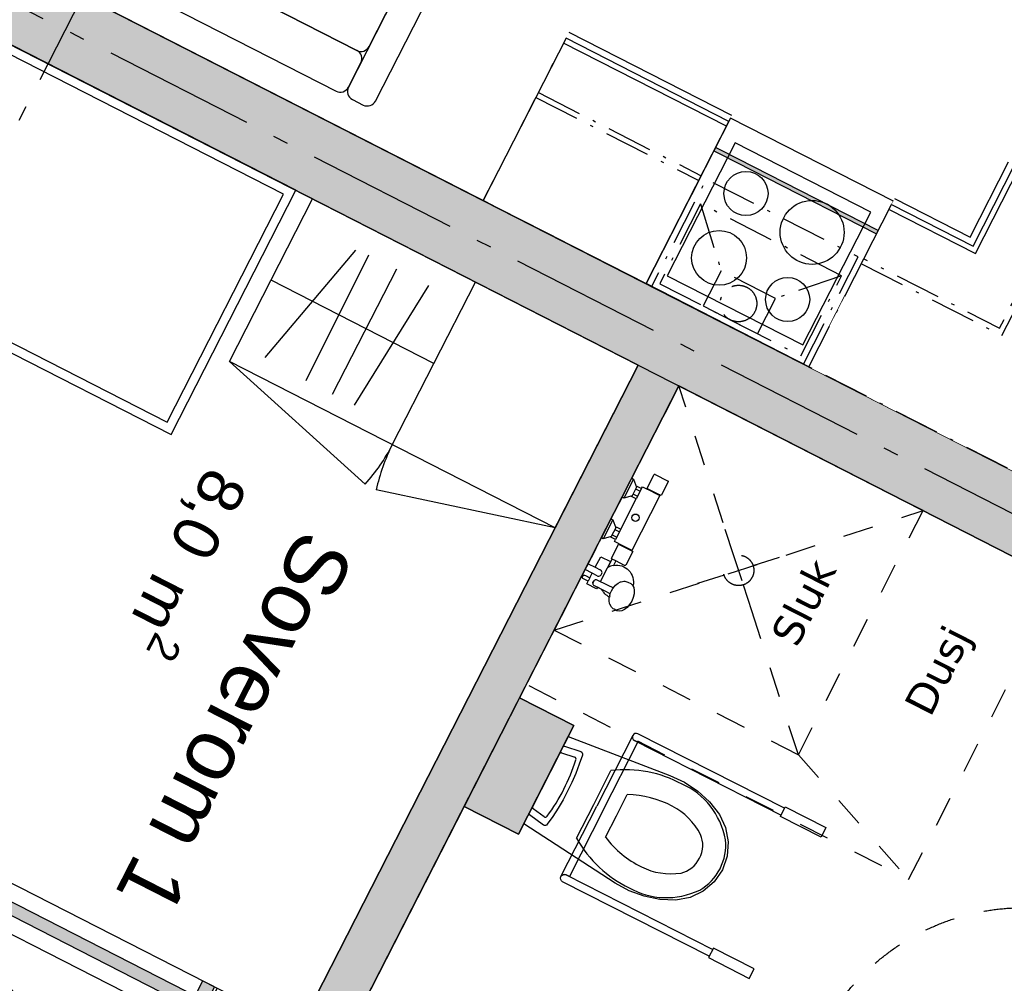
# Model space of a CAD drawing. Header units: millimetres. Extents: x 113452 to 163521, y 85995 to 132858.
# Tile 36 of 78: x 130431 to 133663, y 108553 to 111716. Entities that reach past the tile are written whole.
import ezdxf
from ezdxf.enums import TextEntityAlignment as Align

# ---------------------------------------------------------------- set-up
doc = ezdxf.new("R2010")
doc.units = ezdxf.units.MM
doc.header["$LTSCALE"] = 0.5
doc.header["$MEASUREMENT"] = 0
for name, pattern in [('Akselinje', [1500, 1000, -200, 100, -200]), ('Over snittplan', [520, 300, -100, 20, -100]), ('PLINE', [0]), ('Stipling', [400, 200, -200]), ('Under snittplan', [600, 400, -200]), ('Wipeout_Contour', [2000, 0, -2000])]:
    doc.linetypes.add(name, pattern=pattern)
doc.layers.add('234- Vinduer_ dører_ porter(Nye konstruksjoner)', color=7, linetype='Continuous', lineweight=0)
for name, color, linetype in [('24-- Innervegger (Skravur)(Nye konstruksjoner)', 7, 'Continuous'), ('24-- Innervegger(Nye konstruksjoner)', 7, 'Continuous'), ('244- Vinduer_ dører_ foldevegger(Nye konstruksjoner)', 7, 'Continuous'), ('273- Kjøkkeninnredning (Skravur)(Nye konstruksjoner)', 7, 'Continuous'), ('273- Kjøkkeninnredning(Nye konstruksjoner)', 7, 'Continuous'), ('315- Utstyr for sanitærinstallasjoner(Nye konstruksjoner)', 7, 'Continuous'), ('68-- Inventar (løst)(Nye konstruksjoner)', 7, 'Continuous'), ('82-- Modullinjer(Nye konstruksjoner)', 7, 'Continuous'), ('852- Teknisk_symbolsk informasjon_ bygning(Nye konstruksjoner)', 7, 'Continuous'), ('862- M___Nettoareal(Nye konstruksjoner)', 7, 'Continuous'), ('862- M___Nettoareal(Polylinje)(Nye konstruksjoner)', 7, 'Continuous'), ('862- M___Nettoareal(Tekst)(Nye konstruksjoner)', 7, 'Continuous'), ('878- Annen overflate_visuell informasjon_snusirkler(Nye konstruksjoner)', 7, 'Continuous'), ('VA_Sluk(Nye konstruksjoner)', 7, 'Continuous')]:
    doc.layers.add(name, color=color, linetype=linetype)
doc.styles.add('GENERATED_STYLE_1', font='arial.ttf')
doc.styles.add('GENERATED_STYLE_2', font='arial.ttf')
doc.styles.add('GENERATED_STYLE_3', font='verdana.ttf')

# ---------------------------------------------------------------- blocks, each defined once
blk = doc.blocks.new('Leilighet 4_101_13_1', base_point=(132842.5, 119904.3))
at = {"layer": '862- M___Nettoareal(Polylinje)(Nye konstruksjoner)', "linetype": 'PLINE', "flags": 128}
blk.add_lwpolyline([(132836.6, 118488.9), (129669.9, 112288.8), (136315.2, 108894.6), (139482, 115094.7), (135686.4, 117033.3)], close=True, dxfattribs=at)
at = {"layer": '862- M___Nettoareal(Tekst)(Nye konstruksjoner)', "style": 'GENERATED_STYLE_1'}
for tag, height, p in [('DUMMY_862', 150, (131389.7, 118862)), ('ROOM_NAME', 200, (131669.6, 118673.3)), ('DUMMY_861', 200, (131100.8, 117605.4))]:
    blk.add_attdef(tag, text='', height=height, rotation=242.9436, dxfattribs=at).set_placement(p, align=Align.TOP_LEFT)
blk = doc.blocks.new('Leilighet 5_101_14_1', base_point=(129551.8, 113461.5))
at = {"layer": '862- M___Nettoareal(Polylinje)(Nye konstruksjoner)', "linetype": 'PLINE', "flags": 128}
blk.add_lwpolyline([(129556.1, 112066.2), (126394.8, 105876.8), (127908.8, 105103.5), (133040.2, 102482.6), (136201.5, 108671.9)], close=True, dxfattribs=at)
at = {"layer": '862- M___Nettoareal(Tekst)(Nye konstruksjoner)', "style": 'GENERATED_STYLE_1'}
for tag, height, p in [('DUMMY_862', 150, (128098.9, 112419.2)), ('ROOM_NAME', 200, (128378.8, 112230.6)), ('DUMMY_861', 200, (127810, 111162.6))]:
    blk.add_attdef(tag, text='', height=height, rotation=242.9436, dxfattribs=at).set_placement(p, align=Align.TOP_LEFT)
blk = doc.blocks.new('Bad_106_22_1', base_point=(133746.3, 108042.9))
at = {"layer": '862- M___Nettoareal(Polylinje)(Nye konstruksjoner)', "linetype": 'PLINE', "flags": 128}
blk.add_lwpolyline([(134063.3, 107012.7), (135177.8, 109194.8), (132595, 110514), (132071.8, 109489.6), (132249.9, 109398.7), (132068, 109042.4), (131889.9, 109133.4), (131480.5, 108331.9)], close=True, dxfattribs=at)
at = {"layer": '862- M___Nettoareal(Tekst)(Nye konstruksjoner)', "insert": (133813, 108340), "char_height": 150, "attachment_point": 1, "rotation": 242.9436, "style": 'GENERATED_STYLE_1'}
blk.add_mtext('\\A1;{\\pql;\\pt0,24100;\\fArial|b0|i0|c0|p0;\\W1.000000;7,0\\fArial|b0|i0|c0|p0;\\W1.000000;\\A1{\\H.66x;\\S^  ;}\\fArial|b0|i0|c0|p0;\\W1.000000; m\\fArial|b0|i0|c0|p0;\\W1.000000;\\A1{\\H.66x;\\S2^  ;}}', dxfattribs=at)
at = {"layer": '862- M___Nettoareal(Tekst)(Nye konstruksjoner)', "style": 'GENERATED_STYLE_1'}
for tag, height, p in [('DUMMY_862', 150, (133845.5, 108323.5)), ('ROOM_NAME', 200, (134125.4, 108134.8)), ('DUMMY_861', 200, (133903.4, 107745.9))]:
    blk.add_attdef(tag, text='', height=height, rotation=242.9436, dxfattribs=at).set_placement(p, align=Align.TOP_LEFT)
blk = doc.blocks.new('Stue_kjøkken_101_33_1', base_point=(132006.4, 113565.7))
at = {"layer": '862- M___Nettoareal(Polylinje)(Nye konstruksjoner)', "linetype": 'PLINE', "flags": 128}
blk.add_lwpolyline([(131653.9, 116173.2), (129669.9, 112288.8), (133821.3, 110168.4), (135805.3, 114052.8)], close=True, dxfattribs=at)
at = {"layer": '862- M___Nettoareal(Tekst)(Nye konstruksjoner)', "style": 'GENERATED_STYLE_1'}
for tag, height, p in [('DUMMY_862', 150, (132332, 114289.6)), ('ROOM_NAME', 200, (132611.9, 114100.9)), ('DUMMY_861', 200, (131890.7, 112734.7))]:
    blk.add_attdef(tag, text='', height=height, rotation=242.9436, dxfattribs=at).set_placement(p, align=Align.TOP_LEFT)
blk = doc.blocks.new('Soverom 1_106_34_1', base_point=(130988.3, 109542.2))
at = {"layer": '862- M___Nettoareal(Polylinje)(Nye konstruksjoner)', "linetype": 'PLINE', "flags": 128}
blk.add_lwpolyline([(131346.9, 108400.1), (132461.5, 110582.2), (132405.9, 110610.6), (129556.1, 112066.2), (128441.6, 109884.1)], close=True, dxfattribs=at)
at = {"layer": '862- M___Nettoareal(Tekst)(Nye konstruksjoner)', "insert": (131222.6, 110167.2), "char_height": 150, "attachment_point": 1, "rotation": 242.9436, "style": 'GENERATED_STYLE_1'}
blk.add_mtext('\\A1;{\\pql;\\pt0,24100;\\fArial|b0|i0|c0|p0;\\W1.000000;8,0\\fArial|b0|i0|c0|p0;\\W1.000000;\\A1{\\H.66x;\\S^  ;}\\fArial|b0|i0|c0|p0;\\W1.000000; m\\fArial|b0|i0|c0|p0;\\W1.000000;\\A1{\\H.66x;\\S2^  ;}}', dxfattribs=at)
at = {"layer": '862- M___Nettoareal(Tekst)(Nye konstruksjoner)', "style": 'GENERATED_STYLE_1'}
for tag, height, p in [('DUMMY_862', 150, (131255, 110150.6)), ('ROOM_NAME', 200, (131534.9, 109961.9)), ('DUMMY_861', 200, (130931.6, 108826.5))]:
    blk.add_attdef(tag, text='', height=height, rotation=242.9436, dxfattribs=at).set_placement(p, align=Align.TOP_LEFT)
blk = doc.blocks.new('Stue_kjøkken_101_35_1', base_point=(128708.5, 107109))
at = {"layer": '862- M___Nettoareal(Polylinje)(Nye konstruksjoner)', "linetype": 'PLINE', "flags": 128}
blk.add_lwpolyline([(128373.4, 109750.5), (126394.8, 105876.8), (130546.3, 103756.4), (132524.8, 107630.1)], close=True, dxfattribs=at)
at = {"layer": '862- M___Nettoareal(Tekst)(Nye konstruksjoner)', "style": 'GENERATED_STYLE_1'}
for tag, height, p in [('DUMMY_862', 150, (129034.1, 107832.8)), ('ROOM_NAME', 200, (129314, 107644.1)), ('DUMMY_861', 200, (128592.8, 106277.9))]:
    blk.add_attdef(tag, text='', height=height, rotation=242.9436, dxfattribs=at).set_placement(p, align=Align.TOP_LEFT)
blk = doc.blocks.new('Dørmarkør NOR[22]_1', base_point=(130606.3, 108610))
at = {"layer": '852- Teknisk_symbolsk informasjon_ bygning(Nye konstruksjoner)', "char_height": 150, "attachment_point": 7, "rotation": 332.9436, "style": 'GENERATED_STYLE_1'}
for s, insert in [('\\A1;{\\pql;\\pt0;\\fArial|b0|i0|c0|p0;\\W1.000000;890\\fArial|b0|i0|c0|p0;\\W1.000000;\\A1{\\H.66x;\\S^  ;}\\fArial|b0|i0|c0|p0;\\W1.000000; x 2\xa0090\\fArial|b0|i0|c0|p0;\\W1.000000;\\A1{\\H.66x;\\S^  ;}}', (130043.6, 108501.6)), ('\\A1;{\\pql;\\pt0;\\fArial|b0|i0|c0|p0;\\W1.000000; ID-S01\\fArial|b0|i0|c0|p0;\\W1.000000;\\fArial|b0|i0|c0|p0;\\W1.000000;\\fArial|b0|i0|c0|p0;\\W1.000000;}', (130033.1, 108254.3)), ('\\A1;{\\pql;\\pt0;\\fArial|b0|i0|c0|p0;\\W1.000000;\\fArial|b0|i0|c0|p0;\\H0.666667x;\\W1.000000;\\A1{\\H.66x;\\S^  ;}\\fArial|b0|i0|c0|p0;\\H1.500000x;\\W1.000000;\\fArial|b0|i0|c0|p0;\\W1.000000;}', (129627.7, 106694))]:
    blk.add_mtext(s, dxfattribs=dict(at, insert=insert))
blk = doc.blocks.new('Skyvedør med pocketkarm[20]_1', base_point=(-1071196.2, -15782375.2))
at = {"layer": '24-- Innervegger (Skravur)(Nye konstruksjoner)', "linetype": 'Continuous'}
for points in [[(130316.5, 108926.4), (130278.3, 108946), (130210, 108812.4), (130248.3, 108792.8)], [(130362.4, 108796.3), (131078.4, 108430.6), (131096.6, 108466.2), (130380.6, 108832)], [(131048.1, 108496.6), (131070.8, 108541.1), (131032.6, 108560.7), (131009.8, 108516.2)], [(131002.6, 108407.6), (131025.4, 108452.1), (130987.1, 108471.6), (130964.3, 108427.1)]]:
    blk.add_hatch(color=256, dxfattribs=at).paths.add_polyline_path(points)
at = {"layer": '234- Vinduer_ dører_ porter(Nye konstruksjoner)', "linetype": 'PLINE'}
for p, q in [((130640.8, 108457.6), (130818.9, 108366.7)), ((130818.9, 108366.7), (130797.1, 108433.9)), ((130818.9, 108366.7), (130751.6, 108344.9))]:
    blk.add_line(p, q, dxfattribs=at)
at = {"layer": '244- Vinduer_ dører_ foldevegger(Nye konstruksjoner)', "linetype": 'PLINE'}
for p, q in [((130201.1, 108816.9), (130269.3, 108950.5)), ((130201.1, 108816.9), (130269.3, 108950.5)), ((130201.1, 108816.9), (130269.3, 108950.5)), ((130210, 108812.4), (130278.3, 108946)), ((130278.3, 108946), (130269.3, 108950.5)), ((130278.3, 108946), (130316.5, 108926.4)), ((130316.5, 108926.4), (130248.3, 108792.8)), ((130380.6, 108832), (130362.4, 108796.3)), ((131096.6, 108466.2), (130380.6, 108832)), ((130210, 108812.4), (130201.1, 108816.9)), ((130248.3, 108792.8), (130210, 108812.4)), ((130362.4, 108796.3), (131078.4, 108430.6)), ((131009.8, 108516.2), (131032.6, 108560.7)), ((131032.6, 108560.7), (131070.8, 108541.1)), ((131070.8, 108541.1), (131048.1, 108496.6)), ((131070.8, 108541.1), (131079.8, 108536.6)), ((131048.1, 108496.6), (131009.8, 108516.2)), ((131057, 108492.1), (131079.8, 108536.6)), ((131057, 108492.1), (131079.8, 108536.6)), ((131057, 108492.1), (131079.8, 108536.6)), ((131048.1, 108496.6), (131057, 108492.1)), ((130964.3, 108427.1), (130987.1, 108471.6)), ((130987.1, 108471.6), (131025.4, 108452.1)), ((131025.4, 108452.1), (131002.6, 108407.6)), ((131011.5, 108403), (131034.3, 108447.5)), ((131011.5, 108403), (131034.3, 108447.5)), ((131011.5, 108403), (131034.3, 108447.5)), ((131025.4, 108452.1), (131034.3, 108447.5)), ((131078.4, 108430.6), (131096.6, 108466.2)), ((131002.6, 108407.6), (130964.3, 108427.1)), ((131002.6, 108407.6), (131011.5, 108403))]:
    blk.add_line(p, q, dxfattribs=at)
at = {"layer": '852- Teknisk_symbolsk informasjon_ bygning(Nye konstruksjoner)'}
blk.add_blockref('Dørmarkør NOR[22]_1', (130606.3, 108610), dxfattribs=at)
blk = doc.blocks.new('Underskap[47]_1', base_point=(132487.3, 110849.8))
at = {"linetype": 'Wipeout_Contour', "ltscale": 691651.411562}
blk.add_wipeout([(132769.3, 111401.9), (132235, 111674.8), (131952.9, 111122.7), (132487.3, 110849.8)], dxfattribs=at).dxf.layer = '273- Kjøkkeninnredning (Skravur)(Nye konstruksjoner)'
at = {"layer": '273- Kjøkkeninnredning(Nye konstruksjoner)', "linetype": 'PLINE'}
for p, q in [((132224.9, 111655.2), (131952.9, 111122.7)), ((132759.3, 111382.3), (132224.9, 111655.2)), ((132769.3, 111401.9), (132235, 111674.8)), ((132751.1, 111366.3), (132216.8, 111639.2)), ((132487.3, 110849.8), (132759.3, 111382.3)), ((131952.9, 111122.7), (132487.3, 110849.8)), ((131952.9, 111122.7), (132487.3, 110849.8))]:
    blk.add_line(p, q, dxfattribs=at)
blk = doc.blocks.new('Seng 01[48]_1', base_point=(130927.9, 110354.9))
at = {"layer": '68-- Inventar (løst)(Nye konstruksjoner)', "linetype": 'PLINE'}
for p, q in [((129556.1, 112066.2), (129146.8, 111264.7)), ((131337.3, 111156.4), (129556.1, 112066.2)), ((130094.6, 111757.4), (130012.8, 111597.1)), ((129852.5, 111679), (130012.8, 111597.1)), ((129146.8, 111264.7), (130927.9, 110354.9)), ((130927.9, 110354.9), (131337.3, 111156.4))]:
    blk.add_line(p, q, dxfattribs=at)
at = {"layer": '68-- Inventar (løst)(Nye konstruksjoner)', "linetype": 'PLINE', "flags": 128}
for points in [[(129852.5, 111679), (129906.3, 111696.4), (129956.3, 111794.4), (129582.3, 111985.4), (129227.5, 111290.8), (129565.9, 111117.9)], [(130914.8, 110395.3), (131296.9, 111143.4), (130094.6, 111757.4), (129852.5, 111679), (129552.3, 111091.2)]]:
    blk.add_lwpolyline(points, close=True, dxfattribs=at)
blk = doc.blocks.new('Standard grid marker[60]_1', base_point=(126544.1, 113745))
at = {"layer": '82-- Modullinjer(Nye konstruksjoner)', "linetype": 'Akselinje'}
blk.add_line((126722.3, 113654), (145928.1, 103844.3), dxfattribs=at)
at = {"layer": '82-- Modullinjer(Nye konstruksjoner)', "style": 'GENERATED_STYLE_2'}
blk.add_attdef('AC_MarkerText_1', text='', height=350, rotation=242.9436, dxfattribs=at).set_placement((146778.6, 103329.9), align=Align.TOP_CENTER)
blk = doc.blocks.new('Standard grid marker[72]_1', base_point=(121195.8, 93308.1))
at = {"layer": '82-- Modullinjer(Nye konstruksjoner)', "linetype": 'Akselinje'}
blk.add_line((121286.7, 93486.2), (137873.9, 125961.4), dxfattribs=at)
at = {"layer": '82-- Modullinjer(Nye konstruksjoner)', "style": 'GENERATED_STYLE_2'}
for tag, p in [('AC_MarkerText_1_1', (138419.4, 126388.8)), ('AC_MarkerText_1_0', (121195.4, 92666.9))]:
    blk.add_attdef(tag, text='', height=350, rotation=242.9436, dxfattribs=at).set_placement(p, align=Align.TOP_CENTER)
blk = doc.blocks.new('Sofa 01[99]_1', base_point=(131585.5, 111422.6))
at = {"layer": '68-- Inventar (løst)(Nye konstruksjoner)', "linetype": 'PLINE'}
for p, q in [((130200.1, 113107.2), (129818.1, 112359.1)), ((130276.1, 113102), (130240.5, 113120.2)), ((131077.6, 112692.7), (130329.6, 113074.7)), ((131879.1, 112283.3), (130329.6, 113074.7)), ((129907.1, 112313.6), (130289.2, 113061.7)), ((130289.2, 113061.7), (129975.3, 112447.2)), ((130289.2, 113061.7), (129975.3, 112447.2)), ((131090.7, 112652.3), (130776.8, 112037.8)), ((130776.8, 112037.8), (131090.7, 112652.3)), ((131879.1, 112283.3), (131131.1, 112665.4)), ((129948, 112393.8), (129907.1, 112313.6)), ((129988.4, 112406.8), (130736.5, 112024.7)), ((129988.4, 112406.8), (131538, 111615.4)), ((131538, 111615.4), (129988.4, 112406.8)), ((129831.1, 112318.7), (129866.7, 112300.5)), ((129920.2, 112273.2), (131469.8, 111481.8)), ((131892.2, 112242.9), (131510.1, 111494.8)), ((131578.3, 111628.4), (131892.2, 112242.9)), ((131578.3, 111628.4), (131892.2, 112242.9)), ((131968.2, 112237.8), (131932.6, 112256)), ((131599.2, 111449.4), (131981.3, 112197.4)), ((130789.9, 111997.4), (131538, 111615.4)), ((131510.1, 111494.8), (131551.1, 111575)), ((131523.2, 111454.5), (131558.8, 111436.3))]:
    blk.add_line(p, q, dxfattribs=at)
for centre, start, end in [((130226.9, 113093.5), 62.9436, 152.9436), ((130262.5, 113075.3), 332.9436, 62.9436), ((130315.9, 113048), 62.9436, 152.9436), ((130315.9, 113048), 62.9436, 152.9436), ((131064, 112665.9), 332.9436, 62.9436), ((131117.4, 112638.6), 62.9436, 152.9436), ((130002.1, 112433.5), 152.9436, 242.9436), ((130002.1, 112433.5), 152.9436, 242.9436), ((129974.8, 112380.1), 62.9436, 152.9436), ((129844.8, 112345.4), 152.9436, 242.9436), ((129880.4, 112327.2), 242.9436, 332.9436), ((129933.8, 112300), 152.9436, 242.9436), ((131865.5, 112256.6), 332.9436, 62.9436), ((131865.5, 112256.6), 332.9436, 62.9436), ((131918.9, 112229.3), 62.9436, 152.9436), ((131954.5, 112211.1), 332.9436, 62.9436), ((130750.1, 112051.5), 242.9436, 332.9436), ((130803.6, 112024.2), 152.9436, 242.9436), ((131551.6, 111642.1), 242.9436, 332.9436), ((131551.6, 111642.1), 242.9436, 332.9436), ((131524.3, 111588.6), 332.9436, 62.9436), ((131483.4, 111508.5), 242.9436, 332.9436), ((131536.8, 111481.2), 152.9436, 242.9436), ((131572.5, 111463), 242.9436, 332.9436)]:
    blk.add_arc(centre, 30, start, end, dxfattribs=at)
blk = doc.blocks.new('Koketopp + integrert stekeovn[104]_1', base_point=(133299.1, 111120.1))
at = {"layer": '273- Kjøkkeninnredning(Nye konstruksjoner)', "linetype": 'PLINE'}
for p, q in [((132764.7, 111393), (132487.3, 110849.8)), ((133299.1, 111120.1), (132764.7, 111393)), ((133299.1, 111120.1), (133021.6, 110576.8)), ((133021.6, 110576.8), (132487.3, 110849.8))]:
    blk.add_line(p, q, dxfattribs=at)
at = {"layer": '273- Kjøkkeninnredning(Nye konstruksjoner)', "linetype": 'PLINE', "flags": 128}
blk.add_lwpolyline([(133225, 111084.9), (132779.7, 111312.4), (132556.8, 110876), (133002.1, 110648.6)], close=True, dxfattribs=at)
at = {"layer": '273- Kjøkkeninnredning(Nye konstruksjoner)', "linetype": 'PLINE'}
for centre, radius in [((132815.3, 111145.7), 72.5), ((133032.5, 111018.2), 105), ((132727, 110934.3), 90), ((132952.1, 110797.9), 72.5)]:
    blk.add_circle(centre, radius, dxfattribs=at)
blk = doc.blocks.new('Underskap hjørne L[105]_1', base_point=(133821.3, 110168.4))
at = {"linetype": 'Wipeout_Contour', "ltscale": 1041598.655069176}
blk.add_wipeout([(133021.4, 110576.9), (133821.3, 110168.4), (134229.7, 110968.1), (133677.6, 111250.1), (133551.2, 111002.6), (133303.4, 111129.1)], dxfattribs=at).dxf.layer = '273- Kjøkkeninnredning (Skravur)(Nye konstruksjoner)'
at = {"layer": '273- Kjøkkeninnredning(Nye konstruksjoner)', "linetype": 'PLINE'}
for p, q in [((133551.2, 111002.6), (133677.6, 111250.1)), ((133560.8, 110973), (133697.2, 111240.1)), ((133568.6, 110948.7), (133713.2, 111231.9)), ((133697.2, 111240.1), (134229.7, 110968.1)), ((133303.4, 111129.1), (133551.2, 111002.6)), ((133021.4, 110576.9), (133293.4, 111109.5)), ((133293.4, 111109.5), (133560.8, 110973)), ((133285.2, 111093.5), (133568.6, 110948.7)), ((134229.7, 110968.1), (133821.3, 110168.4)), ((134229.7, 110968.1), (133821.3, 110168.4)), ((133821.3, 110168.4), (133021.4, 110576.9)), ((133821.3, 110168.4), (133021.4, 110576.9))]:
    blk.add_line(p, q, dxfattribs=at)
blk = doc.blocks.new('Overskap hjørne L[109]_1', base_point=(133821.3, 110168.4))
at = {"linetype": 'Wipeout_Contour', "ltscale": 1041366.009740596}
blk.add_wipeout([(133021.6, 110576.8), (133821.3, 110168.4), (134229.8, 110968.3), (133875.4, 111149.3), (133647.9, 110703.9), (133202.6, 110931.3)], dxfattribs=at).dxf.layer = '273- Kjøkkeninnredning (Skravur)(Nye konstruksjoner)'
at = {"layer": '273- Kjøkkeninnredning(Nye konstruksjoner)', "linetype": 'Over snittplan'}
for p, q in [((133655.7, 110679.7), (133891.4, 111141.1)), ((133194.5, 110915.3), (133655.7, 110679.7))]:
    blk.add_line(p, q, dxfattribs=at)
at = {"layer": '273- Kjøkkeninnredning(Nye konstruksjoner)', "linetype": 'Over snittplan', "flags": 128}
blk.add_lwpolyline([(133021.6, 110576.8), (133202.6, 110931.3), (133647.9, 110703.9), (133875.4, 111149.3), (134229.8, 110968.3), (133821.3, 110168.4)], close=True, dxfattribs=at)
blk = doc.blocks.new('Garderobe 01[112]_1', base_point=(132188.5, 110047.9))
at = {"layer": '68-- Inventar (løst)(Nye konstruksjoner)', "linetype": 'PLINE'}
for p, q in [((131236.4, 110607.4), (131534.3, 110960.1)), ((131371.4, 110531.6), (131577.4, 110944.9)), ((131458.3, 110487.3), (131668.7, 110898.3)), ((131790.7, 110588), (131256.3, 110860.9)), ((131530.6, 110451.3), (131774.5, 110843.3)), ((131654.2, 110320.8), (131927.1, 110855.1)), ((131654.2, 110320.8), (131927.1, 110855.1)), ((131119.9, 110593.7), (131565.4, 110191.8)), ((132188.5, 110047.9), (131601.8, 110173.2))]:
    blk.add_line(p, q, dxfattribs=at)
at = {"layer": '68-- Inventar (løst)(Nye konstruksjoner)', "linetype": 'PLINE', "flags": 128}
blk.add_lwpolyline([(132188.5, 110047.9), (131119.9, 110593.7), (131392.8, 111128.1), (132461.5, 110582.2)], close=True, dxfattribs=at)
at = {"layer": '68-- Inventar (løst)(Nye konstruksjoner)', "linetype": 'PLINE'}
for centre, start, end in [((131119.9, 110593.7), 317.9436, 332.9436), ((132188.5, 110047.9), 152.9436, 167.9436)]:
    blk.add_arc(centre, 600, start, end, dxfattribs=at)
blk = doc.blocks.new('WC handikap[130]_1', base_point=(132158.6, 109219.9))
at = {"layer": '315- Utstyr for sanitærinstallasjoner(Nye konstruksjoner)', "linetype": 'PLINE'}
for p, q in [((132443.6, 109366.7), (132325.8, 109134.9)), ((132460.2, 109344.2), (132449.1, 109349.9)), ((132348.1, 109123.6), (132460.2, 109344.2)), ((132114.8, 109131.2), (132204.4, 109307.6)), ((132209.6, 109309.6), (132253, 109295.6)), ((132315.3, 109140.2), (132371.7, 109251.2)), ((132390, 109102.3), (132425.6, 109172.3)), ((132153.1, 109099), (132116.2, 109125.9)), ((132207.9, 108903.2), (132325.8, 109134.9)), ((132348.1, 109123.6), (132235.9, 108903)), ((132258.9, 109029.3), (132315.3, 109140.2)), ((132354.4, 109032.2), (132390, 109102.3)), ((132235.9, 108903), (132224.7, 108908.6))]:
    blk.add_line(p, q, dxfattribs=at)
at = {"layer": '315- Utstyr for sanitærinstallasjoner(Nye konstruksjoner)', "linetype": 'PLINE', "flags": 128}
for points in [[(132656.9, 109183.8), (132695.5, 109148.2), (132728.1, 109107.2), (132748.6, 109064), (132757.3, 109017.2), (132753.7, 108970), (132738, 108925.3), (132711.1, 108886.3), (132675, 108855.6), (132632.1, 108835), (132585.2, 108826.1), (132532.8, 108828.3), (132481.4, 108838.6), (132432, 108856.6), (132386, 108882), (132085.6, 109076.3), (132231.7, 109363.5), (132565.6, 109235.2), (132613.2, 109213)], [(132268, 109271.8), (132256.6, 109241.9), (132243.9, 109212.5), (132229.9, 109183.6), (132214.8, 109155.4), (132198.5, 109127.8), (132181.2, 109100.9), (132162.7, 109074.9), (132160.1, 109072.3), (132156.9, 109070.9), (132153.6, 109070.8), (132150.6, 109072.1), (132104.6, 109105.6), (132103.6, 109106.7), (132103, 109108.2), (132103, 109110), (132103.6, 109111.6), (132213.7, 109328.1), (132214.7, 109329.6), (132216.1, 109330.6), (132217.7, 109331.1), (132219.2, 109330.9), (132273.4, 109313.5), (132276.1, 109311.8), (132278, 109309.1), (132278.7, 109305.7), (132278.2, 109302)], [(132944, 109131.8), (133077.7, 109063.9), (133061.9, 109032.7), (132928.2, 109100.6)], [(132692.5, 108637.1), (132826.2, 108569.1), (132842, 108600.3), (132708.3, 108668.3)]]:
    blk.add_lwpolyline(points, close=True, dxfattribs=at)
for points in [[(132449.1, 109349.9), (132930.4, 109105.1), (132941.8, 109127.4), (132460.4, 109372.1, 1)], [(132224.7, 108908.6), (132706.1, 108663.9), (132694.7, 108641.6), (132213.4, 108886.3, -1)]]:
    blk.add_lwpolyline(points, format="xyb", close=True, dxfattribs=at)
at = {"layer": '315- Utstyr for sanitærinstallasjoner(Nye konstruksjoner)', "linetype": 'PLINE'}
for centre, start, end in [((132454.8, 109361), 153.047, 243.047), ((132219.1, 108897.5), 63.047, 153.047)]:
    blk.add_arc(centre, 12.5, start, end, dxfattribs=at)
for centre, major_axis, ratio, start_param, end_param in [((131802.9, 109400.8), (247.6, 487), 0.851064, 4.52152, 4.903258), ((132207.6, 109305.9), (1.91, 3.75), 0.851064, 6.254649, 7.840563), ((132250.5, 109288.3), (3.54, 6.95), 0.851064, 4.845981, 6.446102), ((132376.1, 108778.4), (220.3, 433.2), 0.889226, 6.259569, 6.81259), ((132485.6, 108939), (133.1, 261.7), 0.889226, 5.438328, 6.338917), ((132381.6, 108767.4), (187.6, 369), 0.889226, 6.270283, 6.68601), ((132118, 109129.7), (1.91, 3.75), 0.851064, 1.584215, 3.170129), ((132452.3, 108897.6), (120.5, 237), 0.889226, 5.722271, 6.279937), ((132157.5, 109105.4), (3.54, 6.95), 0.851064, 2.978676, 4.578797), ((132643.5, 109304.2), (220.3, 433.2), 0.889226, 2.61219, 3.165211), ((132655.6, 109306.3), (187.6, 369), 0.889226, 2.73877, 3.154497), ((132591.7, 108998.6), (40.5, 79.7), 0.889226, 4.72278, 5.646085), ((132604.3, 108992.2), (71.8, 141.1), 0.889226, 4.71825, 5.344893), ((132592.5, 109000.3), (40.5, 79.7), 0.889226, 3.778693, 4.701998), ((132592.1, 109172.5), (120.5, 237), 0.889226, 3.144846, 3.702511), ((132605.2, 108993.9), (71.8, 141.1), 0.889226, 4.079884, 4.706528), ((132578.2, 109121.2), (133.1, 261.7), 0.889226, 3.085865, 3.986454)]:
    blk.add_ellipse(centre, major_axis=major_axis, ratio=ratio, start_param=start_param, end_param=end_param, dxfattribs=at)
blk = doc.blocks.new('Ventilator innebygget[158]_1', base_point=(133183.6, 110937.9))
at = {"layer": '273- Kjøkkeninnredning(Nye konstruksjoner)', "linetype": 'Over snittplan'}
for p, q in [((132666.3, 111112.3), (132532, 110849.4)), ((133129.4, 110875.8), (132666.3, 111112.3)), ((132666.3, 111112.3), (132733.6, 110892.4)), ((132733.6, 110892.4), (132674.5, 110776.6)), ((132911.7, 110801.4), (132733.6, 110892.4)), ((133129.4, 110875.8), (132911.7, 110801.4)), ((132995.1, 110612.9), (133129.4, 110875.8)), ((132532, 110849.4), (132995.1, 110612.9)), ((132674.5, 110776.6), (132852.6, 110685.6)), ((132852.6, 110685.6), (132911.7, 110801.4))]:
    blk.add_line(p, q, dxfattribs=at)
at = {"layer": '273- Kjøkkeninnredning(Nye konstruksjoner)', "linetype": 'Over snittplan', "flags": 128}
blk.add_lwpolyline([(133003.8, 110585.9), (133183.6, 110937.9), (132684.9, 111192.7), (132505.1, 110840.7)], close=True, dxfattribs=at)
at = {"layer": '273- Kjøkkeninnredning(Nye konstruksjoner)', "linetype": 'Over snittplan'}
blk.add_circle((132790.8, 110784.6), 60, dxfattribs=at)
blk = doc.blocks.new('Overskap[159]_1', base_point=(131952.9, 111122.7))
at = {"layer": '273- Kjøkkeninnredning(Nye konstruksjoner)', "linetype": 'Over snittplan'}
blk.add_line((132125.8, 111461.1), (132660.1, 111188.2), dxfattribs=at)
at = {"layer": '273- Kjøkkeninnredning(Nye konstruksjoner)', "linetype": 'Over snittplan', "flags": 128}
blk.add_lwpolyline([(132134, 111477.1), (132668.3, 111204.2), (132487.3, 110849.8), (131952.9, 111122.7)], close=True, dxfattribs=at)
blk = doc.blocks.new('Dusjgarnityr[165]_1', base_point=(132390.4, 110113.2))
at = {"layer": '315- Utstyr for sanitærinstallasjoner(Nye konstruksjoner)', "linetype": 'PLINE'}
for p, q in [((132446.5, 110208.1), (132414.7, 110145.7)), ((132455.7, 110182.1), (132441.2, 110153.6)), ((132444.1, 110159.4), (132459.3, 110151.7)), ((132452.7, 110176.3), (132467.9, 110168.6)), ((132472.2, 110177.1), (132455, 110143.2)), ((132531.5, 110154.8), (132490.5, 110175.6)), ((132491.4, 110177.4), (132532.4, 110156.6)), ((132378.5, 110074.4), (132346.7, 110012)), ((132387.7, 110048.4), (132373.2, 110019.9)), ((132384.7, 110042.6), (132399.9, 110034.9)), ((132404.2, 110043.4), (132387, 110009.5)), ((132376.1, 110025.7), (132391.3, 110018)), ((132398.9, 109995.6), (132440.1, 109974.6)), ((132439, 109972.9), (132398, 109993.8)), ((132387.8, 109939.5), (132376.2, 109945.4)), ((132326.7, 109891), (132310.6, 109899.1)), ((132326.7, 109891), (132310.6, 109899.1)), ((132320.6, 109918.7), (132336.7, 109910.6)), ((132359.5, 109915.8), (132336.9, 109871.4)), ((132303.2, 109884.4), (132297.3, 109872.8)), ((132312.9, 109866.5), (132312.7, 109865)), ((132312.9, 109869.2), (132313.8, 109871.7)), ((132312.9, 109866.6), (132312.9, 109869.2)), ((132313.5, 109868.5), (132312.9, 109866.8)), ((132312.9, 109866.8), (132312.9, 109866.6)), ((132312.9, 109866.6), (132312.9, 109866.5)), ((132316.3, 109873.8), (132313.5, 109868.5)), ((132313.8, 109871.7), (132315.3, 109873.9)), ((132315.3, 109873.9), (132317.4, 109875.5)), ((132317.3, 109875.3), (132316.3, 109873.8)), ((132317.4, 109875.5), (132317.3, 109875.3)), ((132318.6, 109876.6), (132317.4, 109875.5)), ((132317.4, 109875.5), (132317.4, 109875.5)), ((132320.2, 109877.4), (132318.6, 109876.6)), ((132321.8, 109877.8), (132320.2, 109877.4)), ((132323.5, 109877.7), (132321.8, 109877.8)), ((132325.1, 109877.2), (132323.5, 109877.7)), ((132363, 109858.5), (132325.1, 109877.2)), ((132387.4, 109859.9), (132395.4, 109866.4)), ((132395.4, 109866.4), (132403.5, 109870.4)), ((132403.5, 109870.4), (132406.1, 109871.4)), ((132406.1, 109871.4), (132414.2, 109872.7)), ((132414.2, 109872.7), (132417.3, 109872.7)), ((132417.3, 109872.7), (132424.6, 109870.9)), ((132424.6, 109870.9), (132427.7, 109869.9)), ((132427.7, 109869.9), (132437.2, 109865.1)), ((132312.7, 109865), (132313, 109863.2)), ((132313, 109863.2), (132313.6, 109861.6)), ((132313.6, 109861.6), (132314.7, 109860.3)), ((132314.7, 109860.3), (132316, 109859.4)), ((132353.5, 109839.8), (132316, 109859.4)), ((132369.5, 109831.1), (132353.5, 109839.8)), ((132379.4, 109850.7), (132363, 109858.5)), ((132369.9, 109832.9), (132373.4, 109841.4)), ((132373.4, 109841.4), (132378.2, 109849.2)), ((132378.2, 109849.2), (132383.8, 109855.9)), ((132383.8, 109855.9), (132387.4, 109859.9)), ((132437.2, 109865.1), (132443, 109860.2)), ((132443, 109860.2), (132444.3, 109857.6)), ((132367.9, 109824.4), (132367.1, 109821.1)), ((132367.9, 109824.4), (132369.9, 109832.9))]:
    blk.add_line(p, q, dxfattribs=at)
at = {"layer": '315- Utstyr for sanitærinstallasjoner(Nye konstruksjoner)', "linetype": 'PLINE', "flags": 128}
blk.add_lwpolyline([(132558.1, 110202.9, -0.414214), (132559.5, 110198.9), (132536.8, 110154.3), (132532.4, 110156.6), (132531.5, 110154.8), (132531.7, 110154.7), (132532.2, 110154.4), (132532.4, 110154.3), (132440.8, 109974.3), (132440.7, 109974.4), (132440.1, 109974.6), (132440, 109974.7), (132439, 109972.9), (132443.4, 109970.7), (132420.8, 109926.1, -0.414214), (132416.7, 109924.8), (132387.8, 109939.5), (132380.3, 109924.6, -0.547975), (132444.3, 109857.6), (132446.9, 109852.6), (132448.6, 109842.8), (132448, 109831.5), (132445.1, 109819.5), (132440.1, 109807.5), (132433.3, 109796.4), (132425.3, 109787), (132416.5, 109779.8), (132407.6, 109775.4), (132399.2, 109774.1), (132391.8, 109775.9), (132382.3, 109780.8), (132379.7, 109782.7), (132373.9, 109787.5), (132372.2, 109790), (132368.4, 109797.3), (132367.7, 109800), (132366.2, 109808.9), (132366.7, 109819.2), (132367.1, 109821.1, -0.166188), (132341.8, 109845.9), (132327.7, 109853.2), (132325.1, 109848), (132293, 109864.4), (132297.3, 109872.8), (132282.1, 109880.5, -1), (132288, 109892.1), (132303.2, 109884.4), (132310.6, 109899.1), (132287.5, 109910.9), (132297.4, 109930.5), (132320.6, 109918.7), (132338.3, 109953.5), (132370.4, 109937.2), (132359.5, 109915.8, -0.013709), (132362, 109917.5), (132376.2, 109945.4), (132375.8, 109945.6, -0.414214), (132374.5, 109949.6), (132397.2, 109994.2), (132398, 109993.8), (132398.9, 109995.6), (132383.8, 110003.3), (132387, 110009.5), (132371.8, 110017.2), (132373.2, 110019.9), (132346.7, 110012), (132340.5, 110015.2), (132372.2, 110077.6), (132378.5, 110074.4), (132387.7, 110048.4), (132389, 110051.1), (132404.2, 110043.4), (132455, 110143.2), (132439.8, 110150.9), (132441.2, 110153.6), (132414.7, 110145.7), (132408.5, 110148.9), (132440.2, 110211.3), (132446.5, 110208.1), (132455.7, 110182.1), (132457, 110184.8), (132472.2, 110177.1), (132475.4, 110183.3), (132490.5, 110175.6), (132491.4, 110177.4), (132490.6, 110177.8), (132513.2, 110222.4, -0.414214), (132517.3, 110223.7)], format="xyb", close=True, dxfattribs=at)
at = {"layer": '315- Utstyr for sanitærinstallasjoner(Nye konstruksjoner)', "linetype": 'PLINE'}
blk.add_circle((132452.7, 110081.5), 12, dxfattribs=at)
for centre, radius, start, end in [((132331.7, 109900.8), 11, 243.047, 63.047), ((132390.9, 109870.6), 55, 101.16, 121.6475)]:
    blk.add_arc(centre, radius, start, end, dxfattribs=at)
blk = doc.blocks.new('Drenering gulv symbol[168]_1', base_point=(132656.6, 109865))
at = {"layer": 'VA_Sluk(Nye konstruksjoner)', "linetype": 'Under snittplan'}
for p, q in [((132775.7, 109956.1), (132747.5, 110043.1)), ((132838.7, 109924), (132925.6, 109952.1)), ((132743.5, 109893.2), (132656.6, 109865)), ((132806.5, 109861), (132834.7, 109774))]:
    blk.add_line(p, q, dxfattribs=at)
at = {"layer": 'VA_Sluk(Nye konstruksjoner)', "linetype": 'Under snittplan', "flags": 128}
blk.add_lwpolyline([(132813.8, 109953.1, -1), (132768.4, 109864, -1)], format="xyb", close=True, dxfattribs=at)

msp = doc.modelspace()

# ---------------------------------------------------------------- hatches: boundary and pattern name
at = {"layer": '24-- Innervegger (Skravur)(Nye konstruksjoner)', "linetype": 'Continuous'}
for points in [[(129556.1, 112066.2), (136201.5, 108671.9), (136315.2, 108894.6), (129669.9, 112288.8)], [(131480.5, 108331.9), (132595, 110514), (132461.5, 110582.2), (131346.9, 108400.1)], [(132068, 109042.4), (132249.9, 109398.7), (132071.8, 109489.6), (131889.9, 109133.4)]]:
    msp.add_hatch(color=256, dxfattribs=at).paths.add_polyline_path(points)
at = {"layer": '273- Kjøkkeninnredning (Skravur)(Nye konstruksjoner)', "linetype": 'Continuous'}
for points in [[(134611.6, 112828.2), (133598.1, 110843.8), (133608.8, 110838.4), (134622.3, 112822.7)], [(132174.7, 111559.6), (133597.7, 110832.8), (133603.2, 110843.5), (132180.1, 111570.3)]]:
    msp.add_hatch(color=256, dxfattribs=at).paths.add_polyline_path(points)

# ---------------------------------------------------------------- linework, layer by layer
at = {"layer": '24-- Innervegger(Nye konstruksjoner)', "linetype": 'PLINE', "flags": 128}
for points in [[(133821.3, 110168.4), (129669.9, 112288.8)], [(129556.1, 112066.2), (132461.5, 110582.2)], [(132461.5, 110582.2), (131346.9, 108400.1)], [(131480.5, 108331.9), (132595, 110514)], [(132595, 110514), (135177.8, 109194.8)], [(132071.8, 109489.6), (131889.9, 109133.4)], [(132249.9, 109398.7), (132071.8, 109489.6)], [(132068, 109042.4), (132249.9, 109398.7)], [(131889.9, 109133.4), (132068, 109042.4)]]:
    msp.add_lwpolyline(points, dxfattribs=at)
at = {"layer": '273- Kjøkkeninnredning(Nye konstruksjoner)', "linetype": 'PLINE', "flags": 128}
for points in [[(134611.6, 112828.2), (133598.1, 110843.8)], [(133608.8, 110838.4), (134622.3, 112822.7)], [(132180.1, 111570.3), (132174.7, 111559.6)], [(132174.7, 111559.6), (133597.7, 110832.8)], [(133603.2, 110843.5), (132180.1, 111570.3)], [(133597.7, 110832.8), (133603.2, 110843.5)], [(133598.1, 110843.8), (133608.8, 110838.4)]]:
    msp.add_lwpolyline(points, dxfattribs=at)
at = {"layer": '315- Utstyr for sanitærinstallasjoner(Nye konstruksjoner)', "linetype": 'Stipling'}
for points in [[(132102.5, 109530.4), (133349.3, 108893.6), (133849.6, 109873.2)], [(132987.2, 109303.1), (133349.3, 108893.6)]]:
    msp.add_lwpolyline(points, dxfattribs=at)
at = {"layer": '878- Annen overflate_visuell informasjon_snusirkler(Nye konstruksjoner)', "linetype": 'Stipling'}
msp.add_circle((133729.8, 108051.3), 750, dxfattribs=at)

# ---------------------------------------------------------------- block references
at = {"layer": '244- Vinduer_ dører_ foldevegger(Nye konstruksjoner)', "linetype": 'PLINE'}
msp.add_blockref('Skyvedør med pocketkarm[20]_1', (-1071196.2, -15782375.2), dxfattribs=at)
at = {"layer": '315- Utstyr for sanitærinstallasjoner(Nye konstruksjoner)', "linetype": 'PLINE'}
for name, p in [('Dusjgarnityr[165]_1', (132390.4, 110113.2)), ('WC handikap[130]_1', (132158.6, 109219.9))]:
    msp.add_blockref(name, p, dxfattribs=at)
at = {"layer": '68-- Inventar (løst)(Nye konstruksjoner)', "linetype": 'PLINE'}
msp.add_blockref('Seng 01[48]_1', (130927.9, 110354.9), dxfattribs=at)
at = {"layer": '862- M___Nettoareal(Nye konstruksjoner)', "linetype": 'Continuous'}
for name, p in [('Leilighet 4_101_13_1', (132842.5, 119904.3)), ('Stue_kjøkken_101_33_1', (132006.4, 113565.7)), ('Leilighet 5_101_14_1', (129551.8, 113461.5)), ('Bad_106_22_1', (133746.3, 108042.9)), ('Stue_kjøkken_101_35_1', (128708.5, 107109))]:
    msp.add_blockref(name, p, dxfattribs=at)
ref = msp.add_blockref('Soverom 1_106_34_1', (130988.3, 109542.2), dxfattribs=at)
ref.add_attrib('ROOM_NAME', 'Soverom 1', dxfattribs={"layer": '862- M___Nettoareal(Tekst)(Nye konstruksjoner)', "color": 7, "height": 200, "rotation": 242.9436, "style": 'GENERATED_STYLE_1'}).set_placement((131534.9, 109961.9), align=Align.TOP_LEFT)
at = {"layer": 'VA_Sluk(Nye konstruksjoner)', "linetype": 'Under snittplan'}
msp.add_blockref('Drenering gulv symbol[168]_1', (132656.6, 109865), dxfattribs=at)

# ---------------------------------------------------------------- texts
at = {"layer": '315- Utstyr for sanitærinstallasjoner(Nye konstruksjoner)', "linetype": 'Continuous', "char_height": 100, "attachment_point": 9, "rotation": 62.9436, "style": 'GENERATED_STYLE_3'}
for s, insert in [('\\A1;{\\pqr;\\fVerdana|b0|i0|c0|p0;\\W1.000000;Sluk}', (133116.5, 109910.4)), ('\\A1;{\\pqr;\\fVerdana|b0|i0|c0|p0;\\W1.000000;Dusj}', (133583.1, 109679.1))]:
    msp.add_mtext(s, dxfattribs=dict(at, insert=insert))

# ---------------------------------------------------------------- next in the draw order: block references
at = {"layer": '273- Kjøkkeninnredning(Nye konstruksjoner)', "linetype": 'PLINE'}
msp.add_blockref('Underskap[47]_1', (132487.3, 110849.8), dxfattribs=at)

# ---------------------------------------------------------------- next in the draw order: block references
at = {"layer": '273- Kjøkkeninnredning(Nye konstruksjoner)', "linetype": 'Over snittplan'}
msp.add_blockref('Overskap[159]_1', (131952.9, 111122.7), dxfattribs=at)
at = {"layer": '273- Kjøkkeninnredning(Nye konstruksjoner)', "linetype": 'PLINE'}
msp.add_blockref('Koketopp + integrert stekeovn[104]_1', (133299.1, 111120.1), dxfattribs=at)
at = {"layer": '68-- Inventar (løst)(Nye konstruksjoner)', "linetype": 'PLINE'}
for name, p in [('Sofa 01[99]_1', (131585.5, 111422.6)), ('Garderobe 01[112]_1', (132188.5, 110047.9))]:
    msp.add_blockref(name, p, dxfattribs=at)
at = {"layer": '82-- Modullinjer(Nye konstruksjoner)', "linetype": 'PLINE'}
for name, p in [('Standard grid marker[72]_1', (121195.8, 93308.1)), ('Standard grid marker[60]_1', (126544.1, 113745))]:
    msp.add_blockref(name, p, dxfattribs=at)

# ---------------------------------------------------------------- next in the draw order: block references
at = {"layer": '273- Kjøkkeninnredning(Nye konstruksjoner)', "linetype": 'PLINE'}
msp.add_blockref('Underskap hjørne L[105]_1', (133821.3, 110168.4), dxfattribs=at)

# ---------------------------------------------------------------- next in the draw order: block references
at = {"layer": '273- Kjøkkeninnredning(Nye konstruksjoner)', "linetype": 'Over snittplan'}
msp.add_blockref('Overskap hjørne L[109]_1', (133821.3, 110168.4), dxfattribs=at)

# ---------------------------------------------------------------- next in the draw order: linework, layer by layer
at = {"layer": '315- Utstyr for sanitærinstallasjoner(Nye konstruksjoner)', "linetype": 'Stipling'}
msp.add_lwpolyline([(132987.2, 109303.1), (132595, 110514), (132185.7, 109712.5), (133396.5, 110104.6)], dxfattribs=at)
msp.add_lwpolyline([(132595, 110514), (132185.7, 109712.5), (132987.2, 109303.1), (133396.5, 110104.6)], close=True, dxfattribs=at)

# ---------------------------------------------------------------- next in the draw order: block references
at = {"layer": '273- Kjøkkeninnredning(Nye konstruksjoner)', "linetype": 'Over snittplan'}
msp.add_blockref('Ventilator innebygget[158]_1', (133183.6, 110937.9), dxfattribs=at)

doc.saveas('drawing.dxf')
